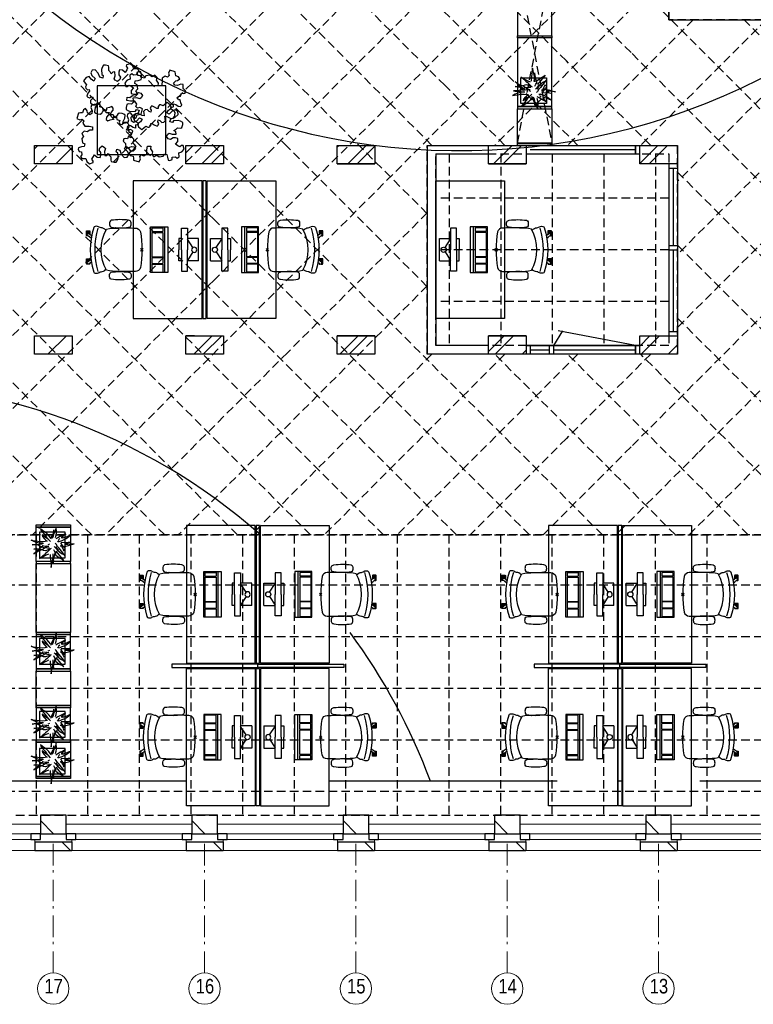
# Model space of a CAD drawing. Header units: millimetres. Extents: x 293454 to 524618, y 211738 to 307297.
# Tile 6 of 152: x 304047 to 312580, y 247976 to 259424. Entities that reach past the tile are written whole.
import ezdxf

# ---------------------------------------------------------------- set-up
doc = ezdxf.new("R2010")
doc.units = ezdxf.units.MM
doc.header["$LTSCALE"] = 400
doc.header["$PDMODE"] = 3
doc.header["$PDSIZE"] = 15
doc.linetypes.add('HIDDEN', pattern=[0.375, 0.25, -0.125])
doc.linetypes.add('STYLE_06', pattern=[1.041641, 0.625, -0.208282, 0.069427, -0.138931])
for name, color, linetype in [('-gd', 2, 'Continuous'), ('-ve', 2, 'HIDDEN'), ('inlay', 6, 'Continuous'), ('inr', 4, 'Continuous'), ('plafond', 255, 'HIDDEN'), ('plant', 114, 'Continuous'), ('plat', 5, 'Continuous'), ('sona-s008_ip0', 7, 'Continuous'), ('symbol', 1, 'Continuous'), ('timmerwerk-ge', 150, 'Continuous'), ('timmerwerk-ve', 8, 'HIDDEN')]:
    doc.layers.add(name, color=color, linetype=linetype)
for name, color, linetype, lineweight in [('Buitenkozijnen', 140, 'Continuous', 15), ('mat-baksteen', 5, 'Continuous', 25), ('mat-kalkzandsteen', 5, 'Continuous', 25), ('None', 7, 'Continuous', 9)]:
    doc.layers.add(name, color=color, linetype=linetype, lineweight=lineweight)
doc.styles.add('Arial Narrow', font='ARIALN.TTF', dxfattribs={"height": 222.25})

# ---------------------------------------------------------------- blocks, each defined once
blk = doc.blocks.new('plafond b1')
at = {"layer": 'plafond'}
for p, q in [((12136, 11905), (5775, 5544)), ((11288, 11905), (5775, 6392)), ((10439, 11905), (5775, 7241)), ((9591, 11905), (5775, 8089)), ((8742, 11905), (5775, 8938)), ((12985, 11905), (6355, 5275)), ((12985, 5275), (6355, 11905)), ((10169, 8939), (7204, 11905)), ((10532, 9425), (8052, 11905)), ((11022, 9784), (8901, 11905)), ((11584, 10070), (9749, 11905)), ((13834, 11905), (10169, 8241)), ((14682, 11905), (10532, 7755)), ((12198, 10305), (10598, 11905)), ((12852, 10499), (11446, 11905)), ((13542, 10658), (12295, 11905)), ((14263, 10785), (13143, 11905)), ((15453, 11828), (13430, 9804)), ((15015, 10882), (13992, 11905)), ((18636, 8109), (14840, 11905)), ((12136, 5275), (5775, 11637)), ((15739, 11265), (14278, 9804)), ((19982, 11265), (15015, 6298)), ((16588, 11265), (15127, 9804)), ((19133, 11265), (15553, 7685)), ((16610, 10984), (16329, 11265)), ((17161, 10990), (15553, 9382)), ((20082, 5815), (15015, 10882)), ((17990, 10970), (15553, 8534)), ((18636, 8109), (15797, 10948)), ((11288, 5275), (5775, 10788)), ((15244, 9804), (14263, 10785)), ((14396, 9804), (13542, 10658)), ((13547, 9804), (12852, 10499)), ((12699, 9804), (12198, 10305)), ((12645, 9009), (11584, 10070)), ((10439, 5275), (5775, 9940)), ((12645, 8161), (11022, 9784)), ((12899, 9704), (12899, 7476)), ((13499, 9704), (13499, 7476)), ((14099, 9704), (14099, 7476)), ((14699, 9704), (14699, 7476)), ((15299, 9704), (15299, 7476)), ((14682, 5275), (10532, 9425)), ((19233, 5815), (15553, 9495)), ((15453, 9190), (12785, 9190)), ((9591, 5275), (5775, 9091)), ((18636, 9071), (15797, 6232)), ((13834, 5275), (10169, 8939)), ((12645, 9019), (11022, 7397)), ((15453, 8590), (12785, 8590)), ((18385, 5815), (15553, 8646)), ((8742, 5275), (5775, 8242)), ((10169, 8241), (7204, 5275)), ((12645, 8171), (11584, 7110)), ((15453, 7990), (12785, 7990)), ((17536, 5815), (15553, 7798)), ((10532, 7755), (8052, 5275)), ((11022, 7397), (8901, 5275)), ((13547, 7376), (11446, 5275)), ((12699, 7376), (12198, 6875)), ((14396, 7376), (12295, 5275)), ((15531, 5275), (13430, 7376)), ((15244, 7376), (14263, 6395)), ((16379, 5275), (14278, 7376)), ((17066, 5436), (15127, 7376)), ((11584, 7110), (9749, 5275)), ((12198, 6875), (10598, 5275)), ((14263, 6395), (13143, 5275)), ((15015, 6298), (13992, 5275)), ((15797, 6232), (14840, 5275)), ((16610, 6196), (15689, 5275)), ((5775, 5275), (34546, 5275)), ((34546, 5275), (5775, 5275)), ((8095, 5275), (8095, 2029)), ((8695, 5275), (8695, 2029)), ((9295, 5275), (9295, 2029)), ((9295, 5275), (9295, 2029)), ((9895, 5275), (9895, 2029)), ((10495, 5275), (10495, 2029)), ((11095, 5275), (11095, 2029)), ((11695, 5275), (11695, 2029)), ((12295, 5275), (12295, 2029)), ((12295, 5275), (12295, 2029)), ((12895, 5275), (12895, 2029)), ((13495, 5275), (13495, 2029)), ((14095, 5275), (14095, 2029)), ((14695, 5275), (14695, 2029)), ((15295, 5275), (15295, 2029)), ((15295, 5275), (15295, 2029)), ((15895, 5275), (15895, 2029)), ((34546, 4690), (210, 4690)), ((34546, 4090), (210, 4090)), ((34546, 3490), (210, 3490)), ((34546, 2890), (210, 2890)), ((34546, 2290), (210, 2290))]:
    blk.add_line(p, q, dxfattribs=at)
blk.add_lwpolyline([(35949, 9590), (35949, 15152), (210, 15152), (210, 2015), (34546, 2015)], dxfattribs=at)
for points in [[(15453, 14165), (21354, 14165), (21354, 11265), (15453, 11265)], [(12645, 9804), (15553, 9804), (15553, 7376), (12645, 7376)], [(12745, 9704), (15453, 9704), (15453, 7476), (12745, 7476)]]:
    blk.add_lwpolyline(points, close=True, dxfattribs=at)
blk = doc.blocks.new('*X22')
at = {"layer": 'None', "lineweight": 9}
for p, q in [((-47607, 2880), (-47568, 2919)), ((-47358, 2705), (-47170, 2893))]:
    blk.add_line(p, q, dxfattribs=at)
blk = doc.blocks.new('*X23')
at = {"layer": 'None', "lineweight": 9}
blk.add_line((-45661, 2705), (-45447, 2919), dxfattribs=at)
blk = doc.blocks.new('*X24')
at = {"layer": 'None', "lineweight": 9}
blk.add_line((-43964, 2705), (-43750, 2919), dxfattribs=at)
blk = doc.blocks.new('*X25')
at = {"layer": 'None', "lineweight": 9}
blk.add_line((-42267, 2705), (-42053, 2919), dxfattribs=at)
blk = doc.blocks.new('*X26')
at = {"layer": 'None', "lineweight": 9}
for p, q in [((-40567, 2707), (-40356, 2919)), ((-40146, 2705), (-40130, 2720))]:
    blk.add_line(p, q, dxfattribs=at)
blk = doc.blocks.new('*X33')
at = {"layer": 'None', "lineweight": 9}
blk.add_line((-47451, 491), (-47237, 705), dxfattribs=at)
blk = doc.blocks.new('*X34')
at = {"layer": 'None', "lineweight": 9}
blk.add_line((-45754, 491), (-45540, 705), dxfattribs=at)
blk = doc.blocks.new('*X35')
at = {"layer": 'None', "lineweight": 9}
blk.add_line((-44057, 491), (-43843, 705), dxfattribs=at)
blk = doc.blocks.new('*X36')
at = {"layer": 'None', "lineweight": 9}
for p, q in [((-42327, 523), (-42146, 705)), ((-41935, 491), (-41890, 536))]:
    blk.add_line(p, q, dxfattribs=at)
blk = doc.blocks.new('*X37')
at = {"layer": 'None', "lineweight": 9}
for p, q in [((-40567, 586), (-40449, 705)), ((-40238, 491), (-40130, 599))]:
    blk.add_line(p, q, dxfattribs=at)
blk = doc.blocks.new('*X48')
at = {"layer": 'None', "lineweight": 9}
blk.add_line((-148.5, -148.5), (4, 4), dxfattribs=at)
blk = doc.blocks.new('*X49')
at = {"layer": 'None', "lineweight": 9}
blk.add_line((100, 100), (200, 200), dxfattribs=at)
blk = doc.blocks.new('Penant best-uitbr  (2D)')
at = {"layer": 'mat-baksteen', "lineweight": 25}
for p, q in [((-215, 200), (215, 200)), ((-215, 100), (-215, 200)), ((215, 100), (215, 200)), ((-215, 100), (215, 100))]:
    blk.add_line(p, q, dxfattribs=at)
at = {"layer": 'mat-kalkzandsteen', "lineweight": 25}
blk.add_lwpolyline([(-148.5, 4), (148.5, 4), (148.5, -210), (-148.5, -210)], close=True, dxfattribs=at)
at = {"layer": 'mat-baksteen'}
blk.add_blockref('*X49', (0, 0), dxfattribs=at)
at = {"layer": 'mat-kalkzandsteen'}
blk.add_blockref('*X48', (0, 0), dxfattribs=at)
blk = doc.blocks.new('Gevelpui best-uitbr 1330 (2D)')
at = {"layer": 'Buitenkozijnen', "lineweight": 15}
for p, q in [((-731.5, 71), (731.5, 71)), ((-731.5, 4), (-731.5, 71)), ((-731.5, 4), (731.5, 4)), ((731.5, 4), (731.5, 71))]:
    blk.add_line(p, q, dxfattribs=at)
at = {"layer": 'Buitenkozijnen', "color": 92, "lineweight": 25}
for points in [[(-731.5, 71), (-617.5, 71), (-617.5, 4), (-731.5, 4)], [(617.5, 71), (731.5, 71), (731.5, 4), (617.5, 4)]]:
    blk.add_lwpolyline(points, close=True, dxfattribs=at)
at = {"layer": 'None', "color": 43, "linetype": 'Continuous', "lineweight": 9}
blk.add_line((-731.5, -107), (731.5, -107), dxfattribs=at)
at = {"layer": 'None', "color": 43, "linetype": 'Continuous', "lineweight": 9, "flags": 128}
blk.add_lwpolyline([(-665, 71), (-665, 200), (665, 200), (665, 71)], dxfattribs=at)
blk = doc.blocks.new('SONA-S008_B2')
at = {"layer": '-gd'}
blk.add_open_spline([(-253, -510), (-88, -560), (88, -560), (253, -510)], degree=3, dxfattribs=at)
for points in [[(-207, -16), (-79, 5), (80, 5), (207, -16)], [(-253, -272), (-257, -207), (-252, -139), (-253, -74)], [(-253, -74), (-253, -52), (-233, -20), (-207, -16)], [(207, -16), (233, -20), (253, -52), (253, -74)], [(253, -74), (252, -139), (257, -207), (253, -272)], [(-343, -154), (-353, -221), (-352, -288), (-343, -355)], [(-325, -126), (-337, -132), (-340, -141), (-343, -154)], [(-278, -126), (-288, -121), (-315, -121), (-325, -126)], [(-261, -154), (-263, -141), (-266, -132), (-278, -126)], [(-261, -355), (-252, -288), (-250, -221), (-261, -154)], [(261, -355), (252, -288), (250, -221), (261, -154)], [(261, -154), (263, -141), (266, -132), (278, -126)], [(278, -126), (288, -121), (315, -121), (325, -126)], [(325, -126), (337, -132), (340, -141), (343, -154)], [(343, -154), (353, -221), (352, -288), (343, -355)], [(-251, -332), (-253, -332), (-255, -331), (-258, -330)], [(-255, -304), (-254, -304), (-253, -305), (-252, -305)], [(-239, -412), (-253, -366), (-250, -319), (-253, -272)], [(253, -272), (250, -319), (253, -366), (239, -412)], [(257, -323), (255, -324), (253, -324), (251, -325)], [(252, -298), (253, -297), (254, -297), (255, -297)], [(-343, -355), (-341, -363), (-334, -370), (-326, -372)], [(-326, -372), (-310, -376), (-293, -376), (-277, -372)], [(-277, -372), (-270, -370), (-262, -363), (-261, -355)], [(-227, -418), (-247, -437), (-256, -455), (-256, -474)], [(239, -412), (95, -494), (-95, -494), (-239, -412)], [(256, -474), (256, -455), (247, -437), (227, -418)], [(277, -372), (270, -370), (262, -363), (261, -355)], [(326, -372), (310, -376), (293, -376), (277, -372)], [(343, -355), (341, -363), (334, -370), (326, -372)], [(-272, -515), (-274, -534), (-274, -556), (-259, -560)], [(-256, -474), (-255, -489), (-270, -500), (-272, -515)], [(-259, -560), (-77, -614), (79, -614), (259, -560)], [(272, -515), (270, -500), (255, -489), (256, -474)], [(259, -560), (274, -556), (274, -534), (272, -515)], [(-222, -607), (-222, -605), (-221, -603), (-219, -603)], [(-222, -615), (-222, -615), (-222, -607), (-222, -607)], [(-219, -615), (-219, -615), (-222, -615), (-222, -615)], [(-222, -630), (-222, -630), (-222, -618), (-222, -618)], [(-222, -618), (-222, -618), (-199, -618), (-199, -618)], [(-199, -630), (-199, -630), (-222, -630), (-222, -630)], [(-222, -641), (-222, -641), (-222, -633), (-222, -633)], [(-222, -633), (-222, -633), (-219, -633), (-219, -633)], [(-219, -645), (-221, -645), (-222, -643), (-222, -641)], [(-219, -603), (-219, -603), (-192, -603), (-177, -603)], [(-199, -615), (-199, -615), (-219, -615), (-219, -615)], [(-219, -633), (-219, -633), (-199, -633), (-199, -633)], [(-167, -645), (-167, -645), (-219, -645), (-219, -645)], [(-199, -618), (-199, -618), (-199, -615), (-199, -615)], [(-199, -615), (-199, -615), (-187, -615), (-187, -615)], [(-199, -618), (-199, -618), (-189, -618), (-187, -618)], [(-199, -633), (-199, -633), (-199, -630), (-199, -630)], [(-199, -630), (-199, -630), (-187, -630), (-187, -630)], [(-199, -633), (-199, -633), (-187, -633), (-187, -633)], [(-183, -633), (-188, -629), (-190, -621), (-186, -615)], [(-185, -615), (-186, -615), (-187, -615), (-187, -615)], [(-187, -615), (-187, -615), (-187, -616), (-187, -617)], [(-186, -630), (-186, -630), (-187, -630), (-187, -630)], [(-187, -630), (-187, -630), (-187, -633), (-187, -633)], [(-187, -633), (-187, -633), (-185, -633), (-183, -633)], [(-186, -615), (-186, -615), (-176, -603), (-163, -584)], [(-165, -630), (-169, -636), (-177, -638), (-183, -633)], [(-183, -633), (-183, -633), (-183, -633), (-183, -633)], [(-167, -633), (-167, -633), (-166, -633), (-166, -633)], [(-163, -641), (-163, -643), (-165, -645), (-167, -645)], [(-166, -633), (-166, -633), (-163, -633), (-163, -633)], [(-135, -589), (-152, -614), (-165, -630), (-165, -630)], [(-163, -630), (-163, -630), (-163, -630), (-164, -630)], [(-163, -628), (-163, -629), (-163, -630), (-163, -630)], [(-163, -633), (-163, -633), (-163, -641), (-163, -641)], [(106, -607), (106, -605), (108, -603), (110, -603)], [(106, -615), (106, -615), (106, -607), (106, -607)], [(110, -615), (110, -615), (106, -615), (106, -615)], [(106, -630), (106, -630), (106, -618), (106, -618)], [(106, -618), (106, -618), (130, -618), (130, -618)], [(130, -630), (130, -630), (106, -630), (106, -630)], [(106, -641), (106, -641), (106, -633), (106, -633)], [(106, -633), (106, -633), (110, -633), (110, -633)], [(110, -645), (108, -645), (106, -643), (106, -641)], [(110, -603), (110, -603), (116, -603), (123, -603)], [(130, -615), (130, -615), (110, -615), (110, -615)], [(110, -633), (110, -633), (130, -633), (130, -633)], [(162, -644), (162, -644), (110, -645), (110, -645)], [(143, -630), (143, -630), (132, -615), (115, -592)], [(130, -618), (130, -618), (130, -615), (130, -615)], [(130, -615), (130, -615), (131, -615), (132, -615)], [(130, -618), (130, -618), (132, -618), (134, -618)], [(130, -633), (130, -633), (130, -630), (130, -630)], [(130, -630), (130, -630), (142, -630), (142, -630)], [(130, -633), (130, -633), (142, -633), (142, -633)], [(143, -630), (142, -630), (142, -630), (142, -630)], [(142, -630), (142, -630), (142, -633), (142, -633)], [(142, -633), (142, -633), (143, -633), (145, -633)], [(161, -633), (155, -637), (147, -636), (143, -630)], [(144, -587), (156, -604), (164, -615), (164, -615)], [(155, -603), (159, -603), (162, -603), (162, -603)], [(164, -615), (168, -621), (167, -629), (161, -633)], [(161, -633), (161, -633), (161, -633), (161, -633)], [(162, -603), (164, -603), (166, -605), (166, -607)], [(162, -633), (162, -633), (162, -633), (162, -633)], [(162, -633), (162, -633), (166, -633), (166, -633)], [(166, -641), (166, -643), (164, -644), (162, -644)], [(166, -615), (166, -615), (165, -615), (164, -615)], [(166, -630), (166, -630), (165, -630), (164, -630)], [(165, -618), (166, -618), (166, -618), (166, -618)], [(166, -607), (166, -607), (166, -615), (166, -615)], [(166, -618), (166, -618), (166, -619), (166, -620)], [(166, -626), (166, -628), (166, -630), (166, -630)], [(166, -633), (166, -633), (166, -641), (166, -641)]]:
    blk.add_open_spline(points, degree=3)
at = {"layer": 'sona-s008_ip0'}
blk.add_point((0, 0), dxfattribs=at)
blk = doc.blocks.new('SYMB-CMP4_B2')
for p, q in [((-130, 558), (130, 558)), ((-130, 558), (-130, 428)), ((-25, 492), (-125, 428)), ((25, 492), (125, 428)), ((130, 558), (130, 428)), ((-250, 358), (-250, 428)), ((-250, 428), (0, 428)), ((0, 358), (-250, 358)), ((-130, 358), (-130, 328)), ((250, 428), (0, 428)), ((0, 358), (250, 358)), ((130, 358), (130, 328)), ((250, 358), (250, 428)), ((-130, 328), (0, 328)), ((130, 328), (0, 328)), ((265, 200), (-265, 200)), ((-265, 200), (-265, 0)), ((265, 163), (-265, 163)), ((-167, 142), (-260, 142)), ((-260, 13), (-260, 142)), ((-167, 13), (-167, 142)), ((-88, 142), (-159, 142)), ((-159, 13), (-159, 142)), ((-88, 13), (-88, 142)), ((200, 142), (-82, 142)), ((-82, 13), (-82, 142)), ((200, 13), (200, 142)), ((255, 142), (212, 142)), ((212, 13), (212, 142)), ((255, 13), (255, 142)), ((265, 0), (265, 200)), ((-265, 0), (265, 0)), ((-167, 13), (-260, 13)), ((-88, 13), (-159, 13)), ((200, 13), (-82, 13)), ((255, 13), (212, 13))]:
    blk.add_line(p, q)
blk.add_circle((0, 508), 30)
blk = doc.blocks.new('*X28')
at = {"layer": 'None', "lineweight": 9}
for p, q in [((-37047, 2833), (-36962, 2919)), ((-36752, 2705), (-36610, 2846))]:
    blk.add_line(p, q, dxfattribs=at)
blk = doc.blocks.new('*X29')
at = {"layer": 'None', "lineweight": 9}
for p, q in [((-35287, 2896), (-35265, 2919)), ((-35055, 2705), (-34850, 2909))]:
    blk.add_line(p, q, dxfattribs=at)
blk = doc.blocks.new('*X30')
at = {"layer": 'None', "lineweight": 9}
blk.add_line((-33357, 2705), (-33143, 2919), dxfattribs=at)
blk = doc.blocks.new('*X31')
at = {"layer": 'None', "lineweight": 9}
blk.add_line((-31660, 2705), (-31446, 2919), dxfattribs=at)
blk = doc.blocks.new('*X39')
at = {"layer": 'None', "lineweight": 9}
blk.add_line((-36844, 491), (-36630, 705), dxfattribs=at)
blk = doc.blocks.new('*X40')
at = {"layer": 'None', "lineweight": 9}
blk.add_line((-35147, 491), (-34933, 705), dxfattribs=at)
blk = doc.blocks.new('*X41')
at = {"layer": 'None', "lineweight": 9}
blk.add_line((-33450, 491), (-33236, 705), dxfattribs=at)
blk = doc.blocks.new('*X42')
at = {"layer": 'None', "lineweight": 9}
blk.add_line((-31753, 491), (-31539, 705), dxfattribs=at)
blk = doc.blocks.new('SYMB-BM02_B2')
at = {"layer": 'plant'}
blk.add_lwpolyline([(98, 356), (66, 371), (46, 367), (23, 344), (26, 317), (5, 314), (-27, 337), (-68, 353), (-84, 340), (-93, 315), (-77, 290), (-84, 262), (-106, 274), (-134, 301), (-166, 298), (-190, 273), (-184, 246), (-181, 209), (-209, 214), (-256, 237), (-302, 241), (-315, 221), (-325, 198), (-329, 157), (-315, 134), (-286, 119), (-263, 95), (-270, 73), (-298, 80), (-306, 68), (-307, 29), (-341, 38), (-375, 66), (-406, 70), (-427, 48), (-413, 13), (-402, -28), (-381, -27), (-361, -62), (-377, -76), (-407, -84), (-423, -126), (-448, -119), (-475, -126), (-482, -158), (-448, -194), (-447, -249), (-411, -258), (-363, -237), (-327, -242), (-307, -272), (-338, -303), (-366, -308), (-398, -333), (-381, -365), (-338, -377), (-336, -406), (-332, -436), (-252, -458), (-234, -418), (-243, -383), (-220, -358), (-184, -372), (-140, -344), (-141, -283), (-132, -230), (-84, -233), (-86, -271), (-59, -312), (-68, -354), (-36, -386), (7, -361), (39, -388), (98, -377), (116, -344), (153, -351), (160, -393), (171, -436), (193, -440), (228, -426), (230, -390), (275, -385), (300, -408), (328, -386), (326, -329), (369, -315), (403, -276), (387, -222), (366, -221), (339, -240), (312, -226), (275, -205), (309, -165), (312, -121), (278, -112), (241, -110), (205, -137), (171, -126), (146, -92), (166, -59), (184, -44), (228, -57), (285, -55), (282, -25), (255, -2), (285, 14), (305, 34), (353, 32), (371, 38), (382, 84), (382, 111), (350, 130), (317, 139), (248, 136), (232, 114), (194, 121), (209, 166), (266, 187), (314, 230), (310, 274), (271, 296), (232, 280), (187, 233), (150, 251), (176, 290), (219, 319), (203, 365), (155, 404), (121, 376), (98, 356)], dxfattribs=at)
blk = doc.blocks.new('boom nieuw 01')
at = {"layer": 'plant', "extrusion": (0, -4.44089e-16, -1)}
for p, q in [((-238, 749), (-257, 677)), ((-238, 749), (-257, 677)), ((-225, 789), (-238, 749)), ((-225, 789), (-238, 749)), ((-225, 745), (-225, 789)), ((-225, 745), (-225, 789)), ((-574, 694), (-627, 737)), ((-627, 737), (-616, 698)), ((-574, 694), (-627, 737)), ((-627, 737), (-616, 698)), ((-616, 698), (-564, 639)), ((-616, 698), (-564, 639)), ((-531, 541), (-584, 584)), ((-584, 584), (-573, 545)), ((-531, 541), (-584, 584)), ((-584, 584), (-573, 545)), ((-519, 654), (-574, 694)), ((-519, 654), (-574, 694)), ((-573, 545), (-520, 486)), ((-573, 545), (-520, 486)), ((-564, 639), (-510, 574)), ((-564, 639), (-510, 574)), ((-476, 501), (-531, 541)), ((-476, 501), (-531, 541)), ((-467, 618), (-519, 654)), ((-467, 618), (-519, 654)), ((-510, 574), (-463, 510)), ((-510, 574), (-463, 510)), ((-424, 465), (-476, 501)), ((-424, 465), (-476, 501)), ((-412, 565), (-467, 618)), ((-412, 565), (-467, 618)), ((-463, 510), (-423, 466)), ((-463, 510), (-423, 466)), ((-369, 511), (-412, 565)), ((-369, 511), (-412, 565)), ((-344, 540), (-368, 472)), ((-316, 598), (-344, 540)), ((-308, 551), (-333, 488)), ((-308, 551), (-333, 488)), ((-298, 670), (-316, 598)), ((-284, 619), (-308, 551)), ((-284, 619), (-308, 551)), ((-285, 709), (-298, 670)), ((-285, 665), (-285, 709)), ((-279, 616), (-285, 665)), ((-257, 677), (-284, 619)), ((-257, 677), (-284, 619)), ((-243, 519), (-227, 576)), ((-243, 519), (-227, 576)), ((-187, 511), (-234, 479)), ((-187, 511), (-234, 479)), ((-227, 576), (-219, 630)), ((-227, 576), (-219, 630)), ((-219, 696), (-225, 745)), ((-219, 696), (-225, 745)), ((-219, 630), (-219, 696)), ((-219, 630), (-219, 696)), ((-119, 548), (-187, 511)), ((-55, 579), (-119, 548)), ((-55, 579), (-119, 548)), ((-101, 524), (-55, 560)), ((-101, 524), (-55, 560)), ((-95, 500), (-50, 537)), ((-4, 517), (-70, 496)), ((-4, 517), (-70, 496)), ((9, 617), (-55, 579)), ((9, 617), (-55, 579)), ((-55, 560), (-36, 579)), ((-55, 560), (-36, 579)), ((-36, 579), (9, 617)), ((-36, 579), (9, 617)), ((73, 551), (-4, 517)), ((73, 551), (-4, 517)), ((20, 490), (61, 517)), ((20, 490), (61, 517)), ((61, 517), (92, 539)), ((61, 517), (92, 539)), ((126, 569), (73, 551)), ((126, 569), (73, 551)), ((92, 539), (126, 569)), ((92, 539), (126, 569)), ((-831, 440), (-863, 451)), ((-863, 451), (-808, 440)), ((-831, 440), (-863, 451)), ((-863, 451), (-808, 440)), ((-838, 331), (-790, 339)), ((-838, 331), (-790, 339)), ((-787, 335), (-838, 331)), ((-787, 335), (-838, 331)), ((-793, 417), (-831, 440)), ((-793, 417), (-831, 440)), ((-808, 440), (-733, 432)), ((-808, 440), (-733, 432)), ((-751, 400), (-793, 417)), ((-751, 400), (-793, 417)), ((-790, 339), (-724, 343)), ((-790, 339), (-724, 343)), ((-737, 335), (-787, 335)), ((-737, 335), (-787, 335)), ((-690, 378), (-751, 400)), ((-690, 378), (-751, 400)), ((-691, 320), (-737, 335)), ((-733, 432), (-646, 419)), ((-733, 432), (-646, 419)), ((-724, 343), (-665, 349)), ((-724, 343), (-665, 349)), ((-636, 315), (-691, 320)), ((-636, 315), (-691, 320)), ((-601, 365), (-690, 378)), ((-601, 365), (-690, 378)), ((-642, 298), (-680, 321)), ((-642, 298), (-680, 321)), ((-665, 349), (-613, 352)), ((-665, 349), (-613, 352)), ((-604, 263), (-648, 228)), ((-604, 263), (-648, 228)), ((-646, 419), (-567, 415)), ((-646, 419), (-567, 415)), ((-601, 281), (-642, 298)), ((-601, 281), (-642, 298)), ((-613, 352), (-578, 349)), ((-613, 352), (-578, 349)), ((-553, 314), (-604, 263)), ((-553, 314), (-604, 263)), ((-547, 362), (-601, 365)), ((-547, 362), (-601, 365)), ((-540, 259), (-601, 281)), ((-540, 259), (-601, 281)), ((-583, 313), (-496, 300)), ((-583, 313), (-496, 300)), ((-568, 225), (-511, 263)), ((-568, 225), (-511, 263)), ((-567, 415), (-510, 423)), ((-567, 415), (-510, 423)), ((-451, 246), (-540, 259)), ((-451, 246), (-540, 259)), ((-520, 486), (-467, 421)), ((-520, 486), (-467, 421)), ((-511, 263), (-472, 292)), ((-511, 263), (-472, 292)), ((-510, 423), (-451, 434)), ((-510, 423), (-451, 434)), ((-496, 300), (-417, 296)), ((-496, 300), (-417, 296)), ((-472, 292), (-455, 309)), ((-472, 292), (-455, 309)), ((-398, 347), (-436, 328)), ((-398, 347), (-436, 328)), ((-369, 412), (-424, 465)), ((-369, 412), (-424, 465)), ((-423, 466), (-397, 444)), ((-423, 466), (-397, 444)), ((-281, 288), (-232, 238)), ((-281, 288), (-232, 238)), ((-231, 344), (-254, 371)), ((-231, 344), (-254, 371)), ((-194, 216), (-242, 260)), ((-194, 216), (-242, 260)), ((-233, 285), (-204, 233)), ((-233, 285), (-204, 233)), ((-192, 292), (-231, 344)), ((-192, 292), (-231, 344)), ((-195, 409), (-161, 444)), ((-151, 244), (-192, 292)), ((-151, 244), (-192, 292)), ((-170, 410), (-128, 424)), ((-170, 410), (-128, 424)), ((-167, 460), (-136, 488)), ((-167, 460), (-136, 488)), ((-128, 424), (-78, 443)), ((-128, 424), (-78, 443)), ((-127, 307), (-59, 290)), ((-127, 307), (-59, 290)), ((-105, 362), (-122, 364)), ((-105, 362), (-122, 364)), ((-113, 330), (-85, 277)), ((-113, 330), (-85, 277)), ((-83, 336), (-105, 362)), ((-83, 336), (-105, 362)), ((-15, 385), (-100, 387)), ((-15, 385), (-100, 387)), ((-85, 277), (-56, 224)), ((-85, 277), (-56, 224)), ((-43, 284), (-83, 336)), ((-43, 284), (-83, 336)), ((-78, 443), (-25, 464)), ((-78, 443), (-25, 464)), ((-59, 290), (16, 294)), ((-59, 290), (16, 294)), ((-3, 235), (-43, 284)), ((-3, 235), (-43, 284)), ((-25, 464), (20, 490)), ((-25, 464), (20, 490)), ((69, 341), (-16, 343)), ((69, 341), (-16, 343)), ((71, 388), (-15, 385)), ((71, 388), (-15, 385)), ((-5, 354), (51, 371)), ((-5, 354), (51, 371)), ((16, 294), (79, 310)), ((16, 294), (79, 310)), ((51, 371), (104, 389)), ((51, 371), (104, 389)), ((154, 344), (69, 341)), ((154, 344), (69, 341)), ((140, 402), (71, 388)), ((140, 402), (71, 388)), ((79, 310), (135, 327)), ((79, 310), (135, 327)), ((104, 389), (140, 402)), ((104, 389), (140, 402)), ((135, 327), (188, 345)), ((135, 327), (188, 345)), ((224, 359), (154, 344)), ((224, 359), (154, 344)), ((188, 345), (224, 359)), ((188, 345), (224, 359)), ((-748, 141), (-796, 107)), ((-748, 141), (-796, 107)), ((-796, 107), (-737, 139)), ((-796, 107), (-737, 139)), ((-794, 221), (-746, 230)), ((-794, 221), (-746, 230)), ((-743, 226), (-794, 221)), ((-743, 226), (-794, 221)), ((-722, 163), (-748, 141)), ((-722, 163), (-748, 141)), ((-746, 230), (-680, 234)), ((-746, 230), (-680, 234)), ((-694, 225), (-743, 226)), ((-694, 225), (-743, 226)), ((-737, 139), (-688, 167)), ((-737, 139), (-688, 167)), ((-686, 193), (-722, 163)), ((-686, 193), (-722, 163)), ((-647, 211), (-694, 225)), ((-647, 211), (-694, 225)), ((-688, 167), (-620, 196)), ((-688, 167), (-620, 196)), ((-648, 228), (-686, 193)), ((-648, 228), (-686, 193)), ((-680, 234), (-621, 240)), ((-680, 234), (-621, 240)), ((-592, 206), (-647, 211)), ((-592, 206), (-647, 211)), ((-597, 22), (-646, -12)), ((-597, 22), (-646, -12)), ((-646, -12), (-586, 20)), ((-646, -12), (-586, 20)), ((-620, 196), (-568, 225)), ((-620, 196), (-568, 225)), ((-572, 44), (-597, 22)), ((-572, 44), (-597, 22)), ((-549, 186), (-592, 206)), ((-549, 186), (-592, 206)), ((-586, 20), (-537, 48)), ((-586, 20), (-537, 48)), ((-535, 74), (-572, 44)), ((-535, 74), (-572, 44)), ((-496, 183), (-549, 186)), ((-496, 183), (-549, 186)), ((-537, 48), (-469, 77)), ((-537, 48), (-469, 77)), ((-497, 109), (-535, 74)), ((-497, 109), (-535, 74)), ((-454, 144), (-497, 109)), ((-454, 144), (-497, 109)), ((-392, 219), (-496, 183)), ((-392, 219), (-496, 183)), ((-469, 77), (-417, 106)), ((-469, 77), (-417, 106)), ((-403, 195), (-454, 144)), ((-403, 195), (-454, 144)), ((-397, 243), (-451, 246)), ((-397, 243), (-451, 246)), ((-369, 232), (-403, 195)), ((-369, 232), (-403, 195)), ((-354, 238), (-392, 219)), ((-354, 238), (-392, 219)), ((-380, 87), (-378, 37)), ((-380, 87), (-378, 37)), ((-378, 37), (-372, -25)), ((-378, 37), (-372, -25)), ((-317, 95), (-308, 24)), ((-317, 95), (-308, 24)), ((-317, -32), (-303, 34)), ((-317, -32), (-303, 34)), ((-308, 24), (-304, -32)), ((-308, 24), (-304, -32)), ((-303, 34), (-304, 107)), ((-303, 34), (-304, 107)), ((-297, 215), (-269, 162)), ((-297, 215), (-269, 162)), ((-293, -58), (-278, 12)), ((-293, -58), (-278, 12)), ((-278, 12), (-263, 89)), ((-278, 12), (-263, 89)), ((-269, 162), (-239, 109)), ((-269, 162), (-239, 109)), ((-267, 114), (-235, 70)), ((-267, 114), (-235, 70)), ((-263, 89), (-248, 155)), ((-263, 89), (-248, 155)), ((-235, 70), (-173, 19)), ((-235, 70), (-173, 19)), ((-232, 238), (-199, 194)), ((-232, 238), (-199, 194)), ((-186, 120), (-227, 169)), ((-186, 120), (-227, 169)), ((-204, 233), (-174, 186)), ((-204, 233), (-174, 186)), ((-199, 194), (-138, 143)), ((-199, 194), (-138, 143)), ((-174, 186), (-194, 216)), ((-174, 186), (-194, 216)), ((-69, -25), (-186, 120)), ((-69, -25), (-186, 120)), ((-173, 19), (-128, -8)), ((-173, 19), (-128, -8)), ((-33, 98), (-151, 244)), ((-33, 98), (-151, 244)), ((-138, 143), (-93, 116)), ((-138, 143), (-93, 116)), ((-93, 116), (-36, 86)), ((-93, 116), (-36, 86)), ((-56, 224), (-25, 178)), ((-56, 224), (-25, 178)), ((-25, 178), (-46, 207)), ((-25, 178), (-46, 207)), ((-36, 86), (2, 56)), ((-36, 86), (2, 56)), ((2, 56), (-33, 98)), ((2, 56), (-33, 98)), ((-372, -25), (-363, -96)), ((-372, -25), (-363, -96)), ((-363, -96), (-359, -152)), ((-363, -96), (-359, -152)), ((-359, -152), (-354, -201)), ((-359, -152), (-354, -201)), ((-358, -244), (-348, -178)), ((-358, -244), (-348, -178)), ((-354, -201), (-358, -244)), ((-354, -201), (-358, -244)), ((-348, -178), (-333, -108)), ((-348, -178), (-333, -108)), ((-333, -108), (-317, -32)), ((-333, -108), (-317, -32)), ((-304, -32), (-299, -81)), ((-304, -32), (-299, -81)), ((-303, -124), (-293, -58)), ((-303, -124), (-293, -58)), ((-299, -81), (-303, -124)), ((-299, -81), (-303, -124)), ((-128, -8), (-72, -38)), ((-128, -8), (-72, -38)), ((-72, -38), (-33, -68)), ((-72, -38), (-33, -68)), ((-33, -68), (-69, -25)), ((-33, -68), (-69, -25))]:
    blk.add_line(p, q, dxfattribs=at)
at = {"layer": 'timmerwerk-ge', "linetype": 'Continuous', "extrusion": (0, -4.44089e-16, -1)}
for p, q in [((0, 647), (-647, 647)), ((-647, 647), (-647, 0)), ((0, 0), (0, 647)), ((-647, 0), (0, 0))]:
    blk.add_line(p, q, dxfattribs=at)

msp = doc.modelspace()

# ---------------------------------------------------------------- linework, layer by layer
at = {"layer": 'inlay'}
for p, q in [((305983.97925, 250570.5115), (302861.49458, 250570.5115)), ((310297.84062, 250570.5115), (307643.97925, 250570.5115)), ((311059.34062, 250570.5115), (310999.34062, 250570.5115)), ((313209.34062, 250570.5115), (311957.84062, 250570.5115))]:
    msp.add_line(p, q, dxfattribs=at)
for points in [[(309986.34062, 257912.5115), (311209.34062, 257912.5115)], [(311646.34062, 257698.5115), (311646.34062, 256798.5115)], [(311646.34062, 256748.5115), (311646.34062, 255798.5115)], [(309986.34062, 255584.5115), (310209.34062, 255584.5115)], [(310259.34062, 255584.5115), (311209.34062, 255584.5115)], [(310259.34062, 255584.5115), (311209.34062, 255584.5115)]]:
    msp.add_lwpolyline(points, dxfattribs=at)
for centre, radius, start, end in [((309160.85228, 265657.09549), 7756.19307, 212.641868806, 322.534927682), ((302150.43239, 248079.2038), 7123.8563, 48.787836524, 91.614825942), ((302150.43239, 248079.2038), 7123.8563, 20.469783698, 36.317659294)]:
    msp.add_arc(centre, radius, start, end, dxfattribs=at)
at = {"layer": 'inr'}
for points in [[(304947.70648, 257855.37682), (305747.70648, 257855.37682), (305747.70648, 258655.37682), (304947.70648, 258655.37682)], [(306217.84062, 255948.5115), (306217.84062, 257548.5115), (306177.84062, 257548.5115), (306177.84062, 255948.5115)], [(306787.84062, 251942.03973), (306787.84062, 253542.03973), (305987.84062, 253542.03973), (305987.84062, 251942.03973)], [(306797.84062, 253542.03973), (306797.84062, 251942.03973), (306837.84062, 251942.03973), (306837.84062, 253542.03973)], [(306847.84062, 251942.03973), (306847.84062, 253542.03973), (307647.84062, 253542.03973), (307647.84062, 251942.03973)], [(310999.34062, 251942.03973), (310999.34062, 253542.03973), (310199.34062, 253542.03973), (310199.34062, 251942.03973)], [(311009.34062, 253542.03973), (311009.34062, 251942.03973), (311049.34062, 251942.03973), (311049.34062, 253542.03973)], [(311059.34062, 251942.03973), (311059.34062, 253542.03973), (311859.34062, 253542.03973), (311859.34062, 251942.03973)], [(305817.84062, 251892.03973), (306817.84062, 251892.03973), (306817.84062, 251932.03973), (305817.84062, 251932.03973)], [(306787.84062, 251882.03973), (306787.84062, 250282.03973), (305987.84062, 250282.03973), (305987.84062, 251882.03973)], [(306797.84062, 250282.03973), (306797.84062, 251882.03973), (306837.84062, 251882.03973), (306837.84062, 250282.03973)], [(307817.84062, 251892.03973), (306817.84062, 251892.03973), (306817.84062, 251932.03973), (307817.84062, 251932.03973)], [(306847.84062, 251882.03973), (306847.84062, 250282.03973), (307647.84062, 250282.03973), (307647.84062, 251882.03973)], [(310029.34062, 251892.03973), (311029.34062, 251892.03973), (311029.34062, 251932.03973), (310029.34062, 251932.03973)], [(310999.34062, 251882.03973), (310999.34062, 250282.03973), (310199.34062, 250282.03973), (310199.34062, 251882.03973)], [(311009.34062, 250282.03973), (311009.34062, 251882.03973), (311049.34062, 251882.03973), (311049.34062, 250282.03973)], [(312029.34062, 251892.03973), (311029.34062, 251892.03973), (311029.34062, 251932.03973), (312029.34062, 251932.03973)], [(311059.34062, 251882.03973), (311059.34062, 250282.03973), (311859.34062, 250282.03973), (311859.34062, 251882.03973)]]:
    msp.add_lwpolyline(points, close=True, dxfattribs=at)
at = {"layer": 'mat-kalkzandsteen', "lineweight": 25}
for p, q in [((308787.84062, 257962.5115), (308787.84062, 255534.5115)), ((308887.84062, 257862.5115), (308887.84062, 255634.5115)), ((307739.34062, 257748.5115), (308176.34062, 257748.5115)), ((309499.34062, 257748.5115), (309936.34062, 257748.5115)), ((311596.34062, 257748.5115), (311596.34062, 255748.5115)), ((311696.34062, 257748.5115), (311696.34062, 255748.5115)), ((308176.34062, 255748.5115), (307739.34062, 255748.5115)), ((309936.34062, 255748.5115), (309499.34062, 255748.5115)), ((310259.34062, 255634.5115), (310364.71365, 255807.38125)), ((311209.34062, 255634.5115), (310309.81978, 255807.38125))]:
    msp.add_line(p, q, dxfattribs=at)
for points in [[(304219.34062, 257962.5115), (304656.34062, 257962.5115), (304656.34062, 257748.5115), (304219.34062, 257748.5115)], [(305979.34062, 257962.5115), (306416.34062, 257962.5115), (306416.34062, 257748.5115), (305979.34062, 257748.5115)], [(305979.34062, 257962.5115), (306416.34062, 257962.5115), (306416.34062, 257748.5115), (305979.34062, 257748.5115)], [(307739.34062, 257962.5115), (308176.34062, 257962.5115), (308176.34062, 257748.5115), (307739.34062, 257748.5115)], [(307739.34062, 257962.5115), (308176.34062, 257962.5115), (308176.34062, 257748.5115), (307739.34062, 257748.5115)], [(309499.34062, 257962.5115), (309936.34062, 257962.5115), (309936.34062, 257748.5115), (309499.34062, 257748.5115)], [(309499.34062, 257962.5115), (309936.34062, 257962.5115), (309936.34062, 257748.5115), (309499.34062, 257748.5115)], [(311259.34062, 257962.5115), (311696.34062, 257962.5115), (311696.34062, 257748.5115), (311259.34062, 257748.5115)], [(311259.34062, 257962.5115), (311696.34062, 257962.5115), (311696.34062, 257748.5115), (311259.34062, 257748.5115)], [(304219.34062, 255748.5115), (304656.34062, 255748.5115), (304656.34062, 255534.5115), (304219.34062, 255534.5115)], [(309499.34062, 255748.5115), (309936.34062, 255748.5115), (309936.34062, 255534.5115), (309499.34062, 255534.5115)], [(309499.34062, 255748.5115), (309936.34062, 255748.5115), (309936.34062, 255534.5115), (309499.34062, 255534.5115)], [(311259.34062, 255748.5115), (311696.34062, 255748.5115), (311696.34062, 255534.5115), (311259.34062, 255534.5115)], [(311259.34062, 255748.5115), (311696.34062, 255748.5115), (311696.34062, 255534.5115), (311259.34062, 255534.5115)]]:
    msp.add_lwpolyline(points, close=True, dxfattribs=at)
for points in [[(308887.84062, 257862.5115), (309499.34062, 257862.5115)], [(309936.34062, 257862.5115), (311259.34062, 257862.5115)], [(311596.34062, 257748.5115), (311596.34062, 255748.5115)], [(309499.34062, 255634.5115), (308887.84062, 255634.5115)], [(311259.34062, 255634.5115), (309936.34062, 255634.5115)], [(309936.34062, 255634.5115), (311259.34062, 255634.5115)]]:
    msp.add_lwpolyline(points, dxfattribs=at)
at = {"layer": 'None', "color": 7, "linetype": 'STYLE_06', "lineweight": 9}
for p, q in [((304437.84062, 248341.0238), (304437.84062, 249841.0238)), ((306197.84062, 248341.0238), (306197.84062, 249841.0238)), ((307957.84062, 248341.0238), (307957.84062, 249841.0238)), ((309717.84062, 248341.0238), (309717.84062, 249841.0238)), ((311477.84062, 248341.0238), (311477.84062, 249841.0238))]:
    msp.add_line(p, q, dxfattribs=at)
at = {"layer": 'None', "color": 43, "linetype": 'Continuous', "lineweight": 9}
for centre in [(304437.84062, 248158.41738), (306197.84062, 248158.41738), (307957.84062, 248158.41738), (309717.84062, 248158.41738), (311477.84062, 248158.41738)]:
    msp.add_circle(centre, 182.60642, dxfattribs=at)
at = {"layer": 'plat'}
for p, q in [((311596.34062, 262323.5115), (311596.34062, 259423.5115)), ((311596.34062, 262323.5115), (311596.34062, 259423.5115)), ((311596.34062, 259423.5115), (314546.34062, 259423.5115)), ((311209.34062, 257962.5115), (311209.34062, 257862.5115)), ((311209.34062, 257862.5115), (311209.34062, 257962.5115)), ((311596.34062, 257698.5115), (311696.34062, 257698.5115)), ((311596.34062, 256798.5115), (311696.34062, 256798.5115)), ((311596.34062, 256748.5115), (311696.34062, 256748.5115)), ((306079.34062, 255748.5115), (305979.34062, 255748.5115)), ((311596.34062, 255798.5115), (311696.34062, 255798.5115)), ((311596.34062, 255748.5115), (311696.34062, 255748.5115)), ((309986.34062, 255634.5115), (309986.34062, 255534.5115)), ((310209.34062, 255534.5115), (310209.34062, 255634.5115)), ((310259.34062, 255534.5115), (310259.34062, 255634.5115)), ((311209.34062, 255534.5115), (311209.34062, 255634.5115)), ((311209.34062, 255534.5115), (311209.34062, 255634.5115)), ((311209.34062, 255634.5115), (311209.34062, 255534.5115))]:
    msp.add_line(p, q, dxfattribs=at)
msp.add_lwpolyline([(308787.84062, 257962.5115), (311696.34062, 257962.5115), (311696.34062, 255534.5115), (308787.84062, 255534.5115)], dxfattribs=at)
for points in [[(305979.34062, 255748.5115), (306416.34062, 255748.5115), (306416.34062, 255534.5115), (305979.34062, 255534.5115)], [(305979.34062, 255748.5115), (306416.34062, 255748.5115), (306416.34062, 255534.5115), (305979.34062, 255534.5115)], [(307739.34062, 255748.5115), (308176.34062, 255748.5115), (308176.34062, 255534.5115), (307739.34062, 255534.5115)], [(307739.34062, 255748.5115), (308176.34062, 255748.5115), (308176.34062, 255534.5115), (307739.34062, 255534.5115)]]:
    msp.add_lwpolyline(points, close=True, dxfattribs=at)
at = {"layer": 'timmerwerk-ge'}
for points in [[(309836.34062, 259237.5115), (310236.34062, 259237.5115), (310236.34062, 259637.5115), (309836.34062, 259637.5115)], [(309836.34062, 259212.5115), (309836.34062, 259237.5115), (310236.34062, 259237.5115), (310236.34062, 259212.5115)], [(309836.34062, 258412.5115), (310236.34062, 258412.5115), (310236.34062, 259212.5115), (309836.34062, 259212.5115)], [(309836.34062, 258412.5115), (309836.34062, 258387.5115), (310236.34062, 258387.5115), (310236.34062, 258412.5115)], [(309836.34062, 258387.5115), (310236.34062, 258387.5115), (310236.34062, 257987.5115), (309836.34062, 257987.5115)], [(309836.34062, 257962.5115), (309836.34062, 257987.5115), (310236.34062, 257987.5115), (310236.34062, 257962.5115)], [(305367.84062, 257548.5115), (305367.84062, 255948.5115), (306167.84062, 255948.5115), (306167.84062, 257548.5115)], [(307027.84062, 257548.5115), (307027.84062, 255948.5115), (306227.84062, 255948.5115), (306227.84062, 257548.5115)], [(309687.84062, 257548.5115), (309687.84062, 255948.5115), (308887.84062, 255948.5115), (308887.84062, 257548.5115)], [(304237.84062, 253524.48867), (304237.84062, 253549.48867), (304637.84062, 253549.48867), (304637.84062, 253524.48867)], [(304237.84062, 253524.48867), (304637.84062, 253524.48867), (304637.84062, 253124.48867), (304237.84062, 253124.48867)], [(304237.84062, 253124.48867), (304237.84062, 253099.48867), (304637.84062, 253099.48867), (304637.84062, 253124.48867)], [(304237.84062, 253099.48867), (304637.84062, 253099.48867), (304637.84062, 252299.48867), (304237.84062, 252299.48867)], [(304237.84062, 252299.48867), (304237.84062, 252274.48867), (304637.84062, 252274.48867), (304637.84062, 252299.48867)], [(304237.84062, 251874.48867), (304637.84062, 251874.48867), (304637.84062, 252274.48867), (304237.84062, 252274.48867)], [(304237.84062, 251874.48867), (304237.84062, 251849.48867), (304637.84062, 251849.48867), (304637.84062, 251874.48867)], [(304237.84062, 251849.48867), (304637.84062, 251849.48867), (304637.84062, 251449.48867), (304237.84062, 251449.48867)], [(304237.84062, 251424.48867), (304237.84062, 251449.48867), (304637.84062, 251449.48867), (304637.84062, 251424.48867)], [(304237.84062, 251024.48867), (304637.84062, 251024.48867), (304637.84062, 251424.48867), (304237.84062, 251424.48867)], [(304237.84062, 251024.48867), (304237.84062, 251049.48867), (304637.84062, 251049.48867), (304637.84062, 251024.48867)], [(304237.84062, 251024.48867), (304637.84062, 251024.48867), (304637.84062, 250624.48867), (304237.84062, 250624.48867)], [(304237.84062, 250599.48867), (304237.84062, 250624.48867), (304637.84062, 250624.48867), (304637.84062, 250599.48867)]]:
    msp.add_lwpolyline(points, close=True, dxfattribs=at)
at = {"layer": 'timmerwerk-ve'}
for p, q in [((309836.34062, 260062.5115), (310236.34062, 257987.5115)), ((309836.34062, 257987.5115), (310236.34062, 260062.5115))]:
    msp.add_line(p, q, dxfattribs=at)

# ---------------------------------------------------------------- block references
at = {"layer": '-ve'}
msp.add_blockref('plafond b1', (296142.84062, 248158.41738), dxfattribs=at)
at = {"layer": '-ve', "xscale": -0.4608, "yscale": 0.4608, "zscale": 0.4608, "rotation": 180}
msp.add_blockref('boom nieuw 01', (310175.39961, 258748.82237), dxfattribs=at)
at = {"layer": '-ve', "xscale": 0.4608, "yscale": 0.4608, "zscale": 0.4608}
for p in [(304576.89961, 253165.46736), (304576.89961, 251930.58678), (304576.89961, 251081.22987), (304576.89961, 250653.54)]:
    msp.add_blockref('boom nieuw 01', p, dxfattribs=at)
at = {"layer": 'inr'}
for p, rotation in [((305467.84062, 256748.5115), 270), ((306087.84062, 252742.03973), 270), ((310299.34062, 252742.03973), 270), ((307547.84062, 251082.03973), 90), ((311759.34062, 251082.03973), 90)]:
    msp.add_blockref('SONA-S008_B2', p, dxfattribs=dict(at, rotation=rotation))
at = {"layer": 'inr', "xscale": -1}
for p, rotation in [((306927.84062, 256748.5115), 90), ((309587.84062, 256748.5115), 90), ((307547.84062, 252742.03973), 90), ((311759.34062, 252742.03973), 90), ((306087.84062, 251082.03973), 270), ((310299.34062, 251082.03973), 270)]:
    msp.add_blockref('SONA-S008_B2', p, dxfattribs=dict(at, rotation=rotation))
at = {"layer": 'mat-baksteen', "color": 7, "xscale": -1, "rotation": 180}
for p in [(304437.84062, 249963.5115), (306197.84062, 249963.5115), (307957.84062, 249963.5115), (309717.84062, 249963.5115), (311477.84062, 249963.5115)]:
    msp.add_blockref('Penant best-uitbr  (2D)', p, dxfattribs=at)
at = {"layer": 'mat-kalkzandsteen'}
for name, p in [('*X22', (351826.78125, 255043.5115)), ('*X28', (343026.78125, 255043.5115)), ('*X23', (351826.78125, 255043.5115)), ('*X29', (343026.78125, 255043.5115)), ('*X24', (351826.78125, 255043.5115)), ('*X25', (351826.78125, 255043.5115)), ('*X30', (343026.78125, 255043.5115)), ('*X26', (351826.78125, 255043.5115)), ('*X31', (343026.78125, 255043.5115)), ('*X33', (351826.78125, 255043.5115)), ('*X34', (351826.78125, 255043.5115)), ('*X39', (343026.78125, 255043.5115)), ('*X40', (343026.78125, 255043.5115)), ('*X36', (351826.78125, 255043.5115)), ('*X41', (343026.78125, 255043.5115)), ('*X37', (351826.78125, 255043.5115)), ('*X42', (343026.78125, 255043.5115))]:
    msp.add_blockref(name, p, dxfattribs=at)
at = {"layer": 'None', "color": 7, "xscale": -1, "rotation": 180}
for p in [(303557.84062, 249963.5115), (305317.84062, 249963.5115), (307077.84062, 249963.5115), (308837.84062, 249963.5115), (310597.84062, 249963.5115), (312357.84062, 249963.5115)]:
    msp.add_blockref('Gevelpui best-uitbr 1330 (2D)', p, dxfattribs=at)
at = {"layer": 'plat'}
msp.add_blockref('*X35', (351826.78125, 255043.5115), dxfattribs=at)
at = {"layer": 'symbol', "xscale": 0.8, "yscale": 0.8, "zscale": 0.8}
for p, rotation in [((305110.74114, 258589.52187), 89.99999999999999), ((305591.46837, 258469.03201), 180), ((305079.81622, 258071.87652), 270)]:
    msp.add_blockref('SYMB-BM02_B2', p, dxfattribs=dict(at, rotation=rotation))
msp.add_blockref('SYMB-BM02_B2', (305637.98467, 258138.43736), dxfattribs=at)
at = {"layer": 'symbol', "xscale": -1}
for p, rotation in [((305569.32932, 256748.5115), 270), ((306189.32932, 252742.03973), 270), ((310400.82932, 252742.03973), 270), ((307446.35192, 251082.03973), 90), ((311657.85192, 251082.03973), 90)]:
    msp.add_blockref('SYMB-CMP4_B2', p, dxfattribs=dict(at, rotation=rotation))
at = {"layer": 'symbol'}
for p, rotation in [((306826.35192, 256748.5115), 90.00000000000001), ((309486.35192, 256748.5115), 90.00000000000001), ((307446.35192, 252742.03973), 90), ((311657.85192, 252742.03973), 90), ((306189.32932, 251082.03973), 270), ((310400.82932, 251082.03973), 270)]:
    msp.add_blockref('SYMB-CMP4_B2', p, dxfattribs=dict(at, rotation=rotation))

# ---------------------------------------------------------------- texts
at = {"layer": 'None', "color": 8, "char_height": 169.333333, "attachment_point": 1, "style": 'Arial Narrow'}
for s, insert in [('17', (304334.12111, 248271.17496)), ('16', (306094.12111, 248271.17496)), ('15', (307854.12111, 248271.17496)), ('14', (309614.12111, 248271.17496)), ('13', (311374.12111, 248271.17496))]:
    msp.add_mtext(s, dxfattribs=dict(at, insert=insert))

doc.saveas('drawing.dxf')
